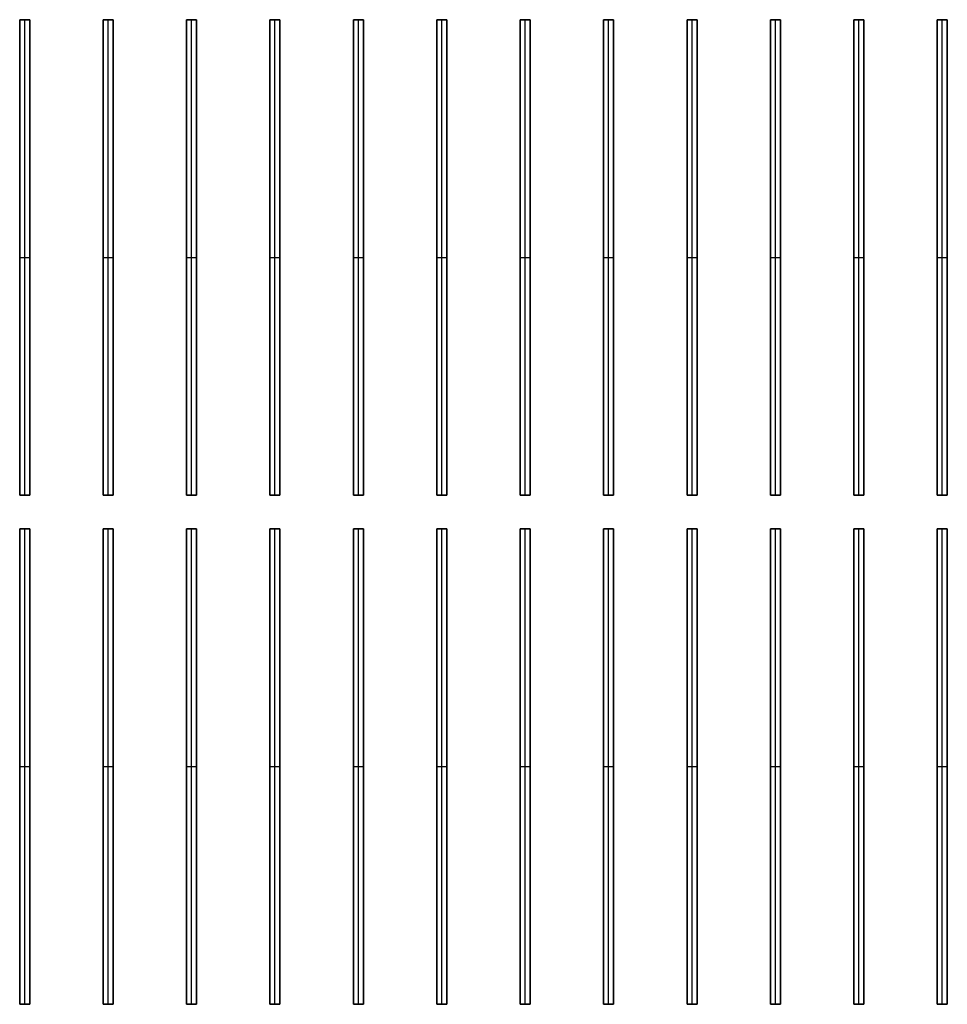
# Model space of a CAD drawing. Header units: millimetres. Extents: x -1156 to 1156, y -1200 to 1200.
# Tile 1 of 4: x -1156 to -44, y -1200 to -20. Entities that reach past the tile are written whole.
import ezdxf

# ---------------------------------------------------------------- set-up
doc = ezdxf.new("R2010")
doc.units = ezdxf.units.MM
doc.layers.add('Default', color=7, linetype='Continuous', true_color=0x000000)

msp = doc.modelspace()

# ---------------------------------------------------------------- linework, layer by layer
at = {"layer": 'Default', "color": 35, "true_color": 0x967048}
for p, q in [((-1156, -20), (-1144, -20)), ((-1156, -20), (-1156, -590)), ((-1150, -20, -30), (-1150, -20, 30)), ((-1150, -590, -30), (-1150, -20, -30)), ((-1150, -590, 30), (-1150, -20, 30)), ((-1144, -590), (-1144, -20)), ((-1056, -20), (-1044, -20)), ((-1056, -20), (-1056, -590)), ((-1050, -20, -30), (-1050, -20, 30)), ((-1050, -590, -30), (-1050, -20, -30)), ((-1050, -590, 30), (-1050, -20, 30)), ((-1044, -590), (-1044, -20)), ((-956, -20), (-944, -20)), ((-956, -20), (-956, -590)), ((-950, -20, -30), (-950, -20, 30)), ((-950, -590, -30), (-950, -20, -30)), ((-950, -590, 30), (-950, -20, 30)), ((-944, -590), (-944, -20)), ((-856, -20), (-844, -20)), ((-856, -20), (-856, -590)), ((-850, -20, -30), (-850, -20, 30)), ((-850, -590, -30), (-850, -20, -30)), ((-850, -590, 30), (-850, -20, 30)), ((-844, -590), (-844, -20)), ((-756, -20), (-744, -20)), ((-756, -20), (-756, -590)), ((-750, -20, -30), (-750, -20, 30)), ((-750, -590, -30), (-750, -20, -30)), ((-750, -590, 30), (-750, -20, 30)), ((-744, -590), (-744, -20)), ((-656, -20), (-644, -20)), ((-656, -20), (-656, -590)), ((-650, -20, -30), (-650, -20, 30)), ((-650, -590, -30), (-650, -20, -30)), ((-650, -590, 30), (-650, -20, 30)), ((-644, -590), (-644, -20)), ((-556, -20), (-544, -20)), ((-556, -20), (-556, -590)), ((-550, -20, -30), (-550, -20, 30)), ((-550, -590, -30), (-550, -20, -30)), ((-550, -590, 30), (-550, -20, 30)), ((-544, -590), (-544, -20)), ((-456, -20), (-444, -20)), ((-456, -20), (-456, -590)), ((-450, -20, -30), (-450, -20, 30)), ((-450, -590, -30), (-450, -20, -30)), ((-450, -590, 30), (-450, -20, 30)), ((-444, -590), (-444, -20)), ((-356, -20), (-344, -20)), ((-356, -20), (-356, -590)), ((-350, -20, -30), (-350, -20, 30)), ((-350, -590, -30), (-350, -20, -30)), ((-350, -590, 30), (-350, -20, 30)), ((-344, -590), (-344, -20)), ((-256, -20), (-244, -20)), ((-256, -20), (-256, -590)), ((-250, -20, -30), (-250, -20, 30)), ((-250, -590, -30), (-250, -20, -30)), ((-250, -590, 30), (-250, -20, 30)), ((-244, -590), (-244, -20)), ((-156, -20), (-144, -20)), ((-156, -20), (-156, -590)), ((-150, -20, -30), (-150, -20, 30)), ((-150, -590, -30), (-150, -20, -30)), ((-150, -590, 30), (-150, -20, 30)), ((-144, -590), (-144, -20)), ((-56, -20), (-44, -20)), ((-56, -20), (-56, -590)), ((-50, -20, -30), (-50, -20, 30)), ((-50, -590, -30), (-50, -20, -30)), ((-50, -590, 30), (-50, -20, 30)), ((-44, -590), (-44, -20)), ((-1156, -305, -30), (-1156, -305, 30)), ((-1156, -305, -30), (-1144, -305, -30)), ((-1156, -305, 30), (-1144, -305, 30)), ((-1144, -305, -30), (-1144, -305, 30)), ((-1056, -305, -30), (-1056, -305, 30)), ((-1056, -305, -30), (-1044, -305, -30)), ((-1056, -305, 30), (-1044, -305, 30)), ((-1044, -305, -30), (-1044, -305, 30)), ((-956, -305, -30), (-956, -305, 30)), ((-956, -305, -30), (-944, -305, -30)), ((-956, -305, 30), (-944, -305, 30)), ((-944, -305, -30), (-944, -305, 30)), ((-856, -305, -30), (-856, -305, 30)), ((-856, -305, -30), (-844, -305, -30)), ((-856, -305, 30), (-844, -305, 30)), ((-844, -305, -30), (-844, -305, 30)), ((-756, -305, -30), (-756, -305, 30)), ((-756, -305, -30), (-744, -305, -30)), ((-756, -305, 30), (-744, -305, 30)), ((-744, -305, -30), (-744, -305, 30)), ((-656, -305, -30), (-656, -305, 30)), ((-656, -305, -30), (-644, -305, -30)), ((-656, -305, 30), (-644, -305, 30)), ((-644, -305, -30), (-644, -305, 30)), ((-556, -305, -30), (-556, -305, 30)), ((-556, -305, -30), (-544, -305, -30)), ((-556, -305, 30), (-544, -305, 30)), ((-544, -305, -30), (-544, -305, 30)), ((-456, -305, -30), (-456, -305, 30)), ((-456, -305, -30), (-444, -305, -30)), ((-456, -305, 30), (-444, -305, 30)), ((-444, -305, -30), (-444, -305, 30)), ((-356, -305, -30), (-356, -305, 30)), ((-356, -305, -30), (-344, -305, -30)), ((-356, -305, 30), (-344, -305, 30)), ((-344, -305, -30), (-344, -305, 30)), ((-256, -305, -30), (-256, -305, 30)), ((-256, -305, -30), (-244, -305, -30)), ((-256, -305, 30), (-244, -305, 30)), ((-244, -305, -30), (-244, -305, 30)), ((-156, -305, -30), (-156, -305, 30)), ((-156, -305, -30), (-144, -305, -30)), ((-156, -305, 30), (-144, -305, 30)), ((-144, -305, -30), (-144, -305, 30)), ((-56, -305, -30), (-56, -305, 30)), ((-56, -305, -30), (-44, -305, -30)), ((-56, -305, 30), (-44, -305, 30)), ((-44, -305, -30), (-44, -305, 30)), ((-1156, -590), (-1144, -590)), ((-1150, -590, 30), (-1150, -590, -30)), ((-1056, -590), (-1044, -590)), ((-1050, -590, 30), (-1050, -590, -30)), ((-956, -590), (-944, -590)), ((-950, -590, 30), (-950, -590, -30)), ((-856, -590), (-844, -590)), ((-850, -590, 30), (-850, -590, -30)), ((-756, -590), (-744, -590)), ((-750, -590, 30), (-750, -590, -30)), ((-656, -590), (-644, -590)), ((-650, -590, 30), (-650, -590, -30)), ((-556, -590), (-544, -590)), ((-550, -590, 30), (-550, -590, -30)), ((-456, -590), (-444, -590)), ((-450, -590, 30), (-450, -590, -30)), ((-356, -590), (-344, -590)), ((-350, -590, 30), (-350, -590, -30)), ((-256, -590), (-244, -590)), ((-250, -590, 30), (-250, -590, -30)), ((-156, -590), (-144, -590)), ((-150, -590, 30), (-150, -590, -30)), ((-56, -590), (-44, -590)), ((-50, -590, 30), (-50, -590, -30)), ((-1156, -630), (-1144, -630)), ((-1156, -630), (-1156, -1200)), ((-1150, -630, -30), (-1150, -630, 30)), ((-1150, -1200, -30), (-1150, -630, -30)), ((-1150, -1200, 30), (-1150, -630, 30)), ((-1144, -1200), (-1144, -630)), ((-1056, -630), (-1044, -630)), ((-1056, -630), (-1056, -1200)), ((-1050, -630, -30), (-1050, -630, 30)), ((-1050, -1200, -30), (-1050, -630, -30)), ((-1050, -1200, 30), (-1050, -630, 30)), ((-1044, -1200), (-1044, -630)), ((-956, -630), (-944, -630)), ((-956, -630), (-956, -1200)), ((-950, -630, -30), (-950, -630, 30)), ((-950, -1200, -30), (-950, -630, -30)), ((-950, -1200, 30), (-950, -630, 30)), ((-944, -1200), (-944, -630)), ((-856, -630), (-844, -630)), ((-856, -630), (-856, -1200)), ((-850, -630, -30), (-850, -630, 30)), ((-850, -1200, -30), (-850, -630, -30)), ((-850, -1200, 30), (-850, -630, 30)), ((-844, -1200), (-844, -630)), ((-756, -630), (-744, -630)), ((-756, -630), (-756, -1200)), ((-750, -630, -30), (-750, -630, 30)), ((-750, -1200, -30), (-750, -630, -30)), ((-750, -1200, 30), (-750, -630, 30)), ((-744, -1200), (-744, -630)), ((-656, -630), (-644, -630)), ((-656, -630), (-656, -1200)), ((-650, -630, -30), (-650, -630, 30)), ((-650, -1200, -30), (-650, -630, -30)), ((-650, -1200, 30), (-650, -630, 30)), ((-644, -1200), (-644, -630)), ((-556, -630), (-544, -630)), ((-556, -630), (-556, -1200)), ((-550, -630, -30), (-550, -630, 30)), ((-550, -1200, -30), (-550, -630, -30)), ((-550, -1200, 30), (-550, -630, 30)), ((-544, -1200), (-544, -630)), ((-456, -630), (-444, -630)), ((-456, -630), (-456, -1200)), ((-450, -630, -30), (-450, -630, 30)), ((-450, -1200, -30), (-450, -630, -30)), ((-450, -1200, 30), (-450, -630, 30)), ((-444, -1200), (-444, -630)), ((-356, -630), (-344, -630)), ((-356, -630), (-356, -1200)), ((-350, -630, -30), (-350, -630, 30)), ((-350, -1200, -30), (-350, -630, -30)), ((-350, -1200, 30), (-350, -630, 30)), ((-344, -1200), (-344, -630)), ((-256, -630), (-244, -630)), ((-256, -630), (-256, -1200)), ((-250, -630, -30), (-250, -630, 30)), ((-250, -1200, -30), (-250, -630, -30)), ((-250, -1200, 30), (-250, -630, 30)), ((-244, -1200), (-244, -630)), ((-156, -630), (-144, -630)), ((-156, -630), (-156, -1200)), ((-150, -630, -30), (-150, -630, 30)), ((-150, -1200, -30), (-150, -630, -30)), ((-150, -1200, 30), (-150, -630, 30)), ((-144, -1200), (-144, -630)), ((-56, -630), (-44, -630)), ((-56, -630), (-56, -1200)), ((-50, -630, -30), (-50, -630, 30)), ((-50, -1200, -30), (-50, -630, -30)), ((-50, -1200, 30), (-50, -630, 30)), ((-44, -1200), (-44, -630)), ((-1156, -915, -30), (-1156, -915, 30)), ((-1156, -915, -30), (-1144, -915, -30)), ((-1156, -915, 30), (-1144, -915, 30)), ((-1144, -915, -30), (-1144, -915, 30)), ((-1056, -915, -30), (-1056, -915, 30)), ((-1056, -915, -30), (-1044, -915, -30)), ((-1056, -915, 30), (-1044, -915, 30)), ((-1044, -915, -30), (-1044, -915, 30)), ((-956, -915, -30), (-956, -915, 30)), ((-956, -915, -30), (-944, -915, -30)), ((-956, -915, 30), (-944, -915, 30)), ((-944, -915, -30), (-944, -915, 30)), ((-856, -915, -30), (-856, -915, 30)), ((-856, -915, -30), (-844, -915, -30)), ((-856, -915, 30), (-844, -915, 30)), ((-844, -915, -30), (-844, -915, 30)), ((-756, -915, -30), (-756, -915, 30)), ((-756, -915, -30), (-744, -915, -30)), ((-756, -915, 30), (-744, -915, 30)), ((-744, -915, -30), (-744, -915, 30)), ((-656, -915, -30), (-656, -915, 30)), ((-656, -915, -30), (-644, -915, -30)), ((-656, -915, 30), (-644, -915, 30)), ((-644, -915, -30), (-644, -915, 30)), ((-556, -915, -30), (-556, -915, 30)), ((-556, -915, -30), (-544, -915, -30)), ((-556, -915, 30), (-544, -915, 30)), ((-544, -915, -30), (-544, -915, 30)), ((-456, -915, -30), (-456, -915, 30)), ((-456, -915, -30), (-444, -915, -30)), ((-456, -915, 30), (-444, -915, 30)), ((-444, -915, -30), (-444, -915, 30)), ((-356, -915, -30), (-356, -915, 30)), ((-356, -915, -30), (-344, -915, -30)), ((-356, -915, 30), (-344, -915, 30)), ((-344, -915, -30), (-344, -915, 30)), ((-256, -915, -30), (-256, -915, 30)), ((-256, -915, -30), (-244, -915, -30)), ((-256, -915, 30), (-244, -915, 30)), ((-244, -915, -30), (-244, -915, 30)), ((-156, -915, -30), (-156, -915, 30)), ((-156, -915, -30), (-144, -915, -30)), ((-156, -915, 30), (-144, -915, 30)), ((-144, -915, -30), (-144, -915, 30)), ((-56, -915, -30), (-56, -915, 30)), ((-56, -915, -30), (-44, -915, -30)), ((-56, -915, 30), (-44, -915, 30)), ((-44, -915, -30), (-44, -915, 30)), ((-1156, -1200), (-1144, -1200)), ((-1150, -1200, 30), (-1150, -1200, -30)), ((-1056, -1200), (-1044, -1200)), ((-1050, -1200, 30), (-1050, -1200, -30)), ((-956, -1200), (-944, -1200)), ((-950, -1200, 30), (-950, -1200, -30)), ((-856, -1200), (-844, -1200)), ((-850, -1200, 30), (-850, -1200, -30)), ((-756, -1200), (-744, -1200)), ((-750, -1200, 30), (-750, -1200, -30)), ((-656, -1200), (-644, -1200)), ((-650, -1200, 30), (-650, -1200, -30)), ((-556, -1200), (-544, -1200)), ((-550, -1200, 30), (-550, -1200, -30)), ((-456, -1200), (-444, -1200)), ((-450, -1200, 30), (-450, -1200, -30)), ((-356, -1200), (-344, -1200)), ((-350, -1200, 30), (-350, -1200, -30)), ((-256, -1200), (-244, -1200)), ((-250, -1200, 30), (-250, -1200, -30)), ((-156, -1200), (-144, -1200)), ((-150, -1200, 30), (-150, -1200, -30)), ((-56, -1200), (-44, -1200)), ((-50, -1200, 30), (-50, -1200, -30))]:
    msp.add_line(p, q, dxfattribs=at)
for points in [[(-1144, -20, -30), (-1150, -20, -30), (-1156, -20, -30)], [(-1156, -20, -30), (-1156, -20), (-1156, -20, 30)], [(-1156, -20, 30), (-1150, -20, 30), (-1144, -20, 30)], [(-1156, -20, -30), (-1156, -305, -30), (-1156, -590, -30)], [(-1156, -590, 30), (-1156, -305, 30), (-1156, -20, 30)], [(-1144, -590, -30), (-1144, -305, -30), (-1144, -20, -30)], [(-1144, -20, -30), (-1144, -20), (-1144, -20, 30)], [(-1144, -20, 30), (-1144, -305, 30), (-1144, -590, 30)], [(-1044, -20, -30), (-1050, -20, -30), (-1056, -20, -30)], [(-1056, -20, -30), (-1056, -20), (-1056, -20, 30)], [(-1056, -20, 30), (-1050, -20, 30), (-1044, -20, 30)], [(-1056, -20, -30), (-1056, -305, -30), (-1056, -590, -30)], [(-1056, -590, 30), (-1056, -305, 30), (-1056, -20, 30)], [(-1044, -590, -30), (-1044, -305, -30), (-1044, -20, -30)], [(-1044, -20, -30), (-1044, -20), (-1044, -20, 30)], [(-1044, -20, 30), (-1044, -305, 30), (-1044, -590, 30)], [(-944, -20, -30), (-950, -20, -30), (-956, -20, -30)], [(-956, -20, -30), (-956, -20), (-956, -20, 30)], [(-956, -20, 30), (-950, -20, 30), (-944, -20, 30)], [(-956, -20, -30), (-956, -305, -30), (-956, -590, -30)], [(-956, -590, 30), (-956, -305, 30), (-956, -20, 30)], [(-944, -590, -30), (-944, -305, -30), (-944, -20, -30)], [(-944, -20, -30), (-944, -20), (-944, -20, 30)], [(-944, -20, 30), (-944, -305, 30), (-944, -590, 30)], [(-844, -20, -30), (-850, -20, -30), (-856, -20, -30)], [(-856, -20, -30), (-856, -20), (-856, -20, 30)], [(-856, -20, 30), (-850, -20, 30), (-844, -20, 30)], [(-856, -20, -30), (-856, -305, -30), (-856, -590, -30)], [(-856, -590, 30), (-856, -305, 30), (-856, -20, 30)], [(-844, -590, -30), (-844, -305, -30), (-844, -20, -30)], [(-844, -20, -30), (-844, -20), (-844, -20, 30)], [(-844, -20, 30), (-844, -305, 30), (-844, -590, 30)], [(-744, -20, -30), (-750, -20, -30), (-756, -20, -30)], [(-756, -20, -30), (-756, -20), (-756, -20, 30)], [(-756, -20, 30), (-750, -20, 30), (-744, -20, 30)], [(-756, -20, -30), (-756, -305, -30), (-756, -590, -30)], [(-756, -590, 30), (-756, -305, 30), (-756, -20, 30)], [(-744, -590, -30), (-744, -305, -30), (-744, -20, -30)], [(-744, -20, -30), (-744, -20), (-744, -20, 30)], [(-744, -20, 30), (-744, -305, 30), (-744, -590, 30)], [(-644, -20, -30), (-650, -20, -30), (-656, -20, -30)], [(-656, -20, -30), (-656, -20), (-656, -20, 30)], [(-656, -20, 30), (-650, -20, 30), (-644, -20, 30)], [(-656, -20, -30), (-656, -305, -30), (-656, -590, -30)], [(-656, -590, 30), (-656, -305, 30), (-656, -20, 30)], [(-644, -590, -30), (-644, -305, -30), (-644, -20, -30)], [(-644, -20, -30), (-644, -20), (-644, -20, 30)], [(-644, -20, 30), (-644, -305, 30), (-644, -590, 30)], [(-544, -20, -30), (-550, -20, -30), (-556, -20, -30)], [(-556, -20, -30), (-556, -20), (-556, -20, 30)], [(-556, -20, 30), (-550, -20, 30), (-544, -20, 30)], [(-556, -20, -30), (-556, -305, -30), (-556, -590, -30)], [(-556, -590, 30), (-556, -305, 30), (-556, -20, 30)], [(-544, -590, -30), (-544, -305, -30), (-544, -20, -30)], [(-544, -20, -30), (-544, -20), (-544, -20, 30)], [(-544, -20, 30), (-544, -305, 30), (-544, -590, 30)], [(-444, -20, -30), (-450, -20, -30), (-456, -20, -30)], [(-456, -20, -30), (-456, -20), (-456, -20, 30)], [(-456, -20, 30), (-450, -20, 30), (-444, -20, 30)], [(-456, -20, -30), (-456, -305, -30), (-456, -590, -30)], [(-456, -590, 30), (-456, -305, 30), (-456, -20, 30)], [(-444, -590, -30), (-444, -305, -30), (-444, -20, -30)], [(-444, -20, -30), (-444, -20), (-444, -20, 30)], [(-444, -20, 30), (-444, -305, 30), (-444, -590, 30)], [(-344, -20, -30), (-350, -20, -30), (-356, -20, -30)], [(-356, -20, -30), (-356, -20), (-356, -20, 30)], [(-356, -20, 30), (-350, -20, 30), (-344, -20, 30)], [(-356, -20, -30), (-356, -305, -30), (-356, -590, -30)], [(-356, -590, 30), (-356, -305, 30), (-356, -20, 30)], [(-344, -590, -30), (-344, -305, -30), (-344, -20, -30)], [(-344, -20, -30), (-344, -20), (-344, -20, 30)], [(-344, -20, 30), (-344, -305, 30), (-344, -590, 30)], [(-244, -20, -30), (-250, -20, -30), (-256, -20, -30)], [(-256, -20, -30), (-256, -20), (-256, -20, 30)], [(-256, -20, 30), (-250, -20, 30), (-244, -20, 30)], [(-256, -20, -30), (-256, -305, -30), (-256, -590, -30)], [(-256, -590, 30), (-256, -305, 30), (-256, -20, 30)], [(-244, -590, -30), (-244, -305, -30), (-244, -20, -30)], [(-244, -20, -30), (-244, -20), (-244, -20, 30)], [(-244, -20, 30), (-244, -305, 30), (-244, -590, 30)], [(-144, -20, -30), (-150, -20, -30), (-156, -20, -30)], [(-156, -20, -30), (-156, -20), (-156, -20, 30)], [(-156, -20, 30), (-150, -20, 30), (-144, -20, 30)], [(-156, -20, -30), (-156, -305, -30), (-156, -590, -30)], [(-156, -590, 30), (-156, -305, 30), (-156, -20, 30)], [(-144, -590, -30), (-144, -305, -30), (-144, -20, -30)], [(-144, -20, -30), (-144, -20), (-144, -20, 30)], [(-144, -20, 30), (-144, -305, 30), (-144, -590, 30)], [(-44, -20, -30), (-50, -20, -30), (-56, -20, -30)], [(-56, -20, -30), (-56, -20), (-56, -20, 30)], [(-56, -20, 30), (-50, -20, 30), (-44, -20, 30)], [(-56, -20, -30), (-56, -305, -30), (-56, -590, -30)], [(-56, -590, 30), (-56, -305, 30), (-56, -20, 30)], [(-44, -590, -30), (-44, -305, -30), (-44, -20, -30)], [(-44, -20, -30), (-44, -20), (-44, -20, 30)], [(-44, -20, 30), (-44, -305, 30), (-44, -590, 30)], [(-1156, -590, -30), (-1156, -590), (-1156, -590, 30)], [(-1156, -590, -30), (-1150, -590, -30), (-1144, -590, -30)], [(-1144, -590, 30), (-1150, -590, 30), (-1156, -590, 30)], [(-1144, -590, 30), (-1144, -590), (-1144, -590, -30)], [(-1056, -590, -30), (-1056, -590), (-1056, -590, 30)], [(-1056, -590, -30), (-1050, -590, -30), (-1044, -590, -30)], [(-1044, -590, 30), (-1050, -590, 30), (-1056, -590, 30)], [(-1044, -590, 30), (-1044, -590), (-1044, -590, -30)], [(-956, -590, -30), (-956, -590), (-956, -590, 30)], [(-956, -590, -30), (-950, -590, -30), (-944, -590, -30)], [(-944, -590, 30), (-950, -590, 30), (-956, -590, 30)], [(-944, -590, 30), (-944, -590), (-944, -590, -30)], [(-856, -590, -30), (-856, -590), (-856, -590, 30)], [(-856, -590, -30), (-850, -590, -30), (-844, -590, -30)], [(-844, -590, 30), (-850, -590, 30), (-856, -590, 30)], [(-844, -590, 30), (-844, -590), (-844, -590, -30)], [(-756, -590, -30), (-756, -590), (-756, -590, 30)], [(-756, -590, -30), (-750, -590, -30), (-744, -590, -30)], [(-744, -590, 30), (-750, -590, 30), (-756, -590, 30)], [(-744, -590, 30), (-744, -590), (-744, -590, -30)], [(-656, -590, -30), (-656, -590), (-656, -590, 30)], [(-656, -590, -30), (-650, -590, -30), (-644, -590, -30)], [(-644, -590, 30), (-650, -590, 30), (-656, -590, 30)], [(-644, -590, 30), (-644, -590), (-644, -590, -30)], [(-556, -590, -30), (-556, -590), (-556, -590, 30)], [(-556, -590, -30), (-550, -590, -30), (-544, -590, -30)], [(-544, -590, 30), (-550, -590, 30), (-556, -590, 30)], [(-544, -590, 30), (-544, -590), (-544, -590, -30)], [(-456, -590, -30), (-456, -590), (-456, -590, 30)], [(-456, -590, -30), (-450, -590, -30), (-444, -590, -30)], [(-444, -590, 30), (-450, -590, 30), (-456, -590, 30)], [(-444, -590, 30), (-444, -590), (-444, -590, -30)], [(-356, -590, -30), (-356, -590), (-356, -590, 30)], [(-356, -590, -30), (-350, -590, -30), (-344, -590, -30)], [(-344, -590, 30), (-350, -590, 30), (-356, -590, 30)], [(-344, -590, 30), (-344, -590), (-344, -590, -30)], [(-256, -590, -30), (-256, -590), (-256, -590, 30)], [(-256, -590, -30), (-250, -590, -30), (-244, -590, -30)], [(-244, -590, 30), (-250, -590, 30), (-256, -590, 30)], [(-244, -590, 30), (-244, -590), (-244, -590, -30)], [(-156, -590, -30), (-156, -590), (-156, -590, 30)], [(-156, -590, -30), (-150, -590, -30), (-144, -590, -30)], [(-144, -590, 30), (-150, -590, 30), (-156, -590, 30)], [(-144, -590, 30), (-144, -590), (-144, -590, -30)], [(-56, -590, -30), (-56, -590), (-56, -590, 30)], [(-56, -590, -30), (-50, -590, -30), (-44, -590, -30)], [(-44, -590, 30), (-50, -590, 30), (-56, -590, 30)], [(-44, -590, 30), (-44, -590), (-44, -590, -30)], [(-1144, -630, -30), (-1150, -630, -30), (-1156, -630, -30)], [(-1156, -630, -30), (-1156, -630), (-1156, -630, 30)], [(-1156, -630, 30), (-1150, -630, 30), (-1144, -630, 30)], [(-1156, -630, -30), (-1156, -915, -30), (-1156, -1200, -30)], [(-1156, -1200, 30), (-1156, -915, 30), (-1156, -630, 30)], [(-1144, -1200, -30), (-1144, -915, -30), (-1144, -630, -30)], [(-1144, -630, -30), (-1144, -630), (-1144, -630, 30)], [(-1144, -630, 30), (-1144, -915, 30), (-1144, -1200, 30)], [(-1044, -630, -30), (-1050, -630, -30), (-1056, -630, -30)], [(-1056, -630, -30), (-1056, -630), (-1056, -630, 30)], [(-1056, -630, 30), (-1050, -630, 30), (-1044, -630, 30)], [(-1056, -630, -30), (-1056, -915, -30), (-1056, -1200, -30)], [(-1056, -1200, 30), (-1056, -915, 30), (-1056, -630, 30)], [(-1044, -1200, -30), (-1044, -915, -30), (-1044, -630, -30)], [(-1044, -630, -30), (-1044, -630), (-1044, -630, 30)], [(-1044, -630, 30), (-1044, -915, 30), (-1044, -1200, 30)], [(-944, -630, -30), (-950, -630, -30), (-956, -630, -30)], [(-956, -630, -30), (-956, -630), (-956, -630, 30)], [(-956, -630, 30), (-950, -630, 30), (-944, -630, 30)], [(-956, -630, -30), (-956, -915, -30), (-956, -1200, -30)], [(-956, -1200, 30), (-956, -915, 30), (-956, -630, 30)], [(-944, -1200, -30), (-944, -915, -30), (-944, -630, -30)], [(-944, -630, -30), (-944, -630), (-944, -630, 30)], [(-944, -630, 30), (-944, -915, 30), (-944, -1200, 30)], [(-844, -630, -30), (-850, -630, -30), (-856, -630, -30)], [(-856, -630, -30), (-856, -630), (-856, -630, 30)], [(-856, -630, 30), (-850, -630, 30), (-844, -630, 30)], [(-856, -630, -30), (-856, -915, -30), (-856, -1200, -30)], [(-856, -1200, 30), (-856, -915, 30), (-856, -630, 30)], [(-844, -1200, -30), (-844, -915, -30), (-844, -630, -30)], [(-844, -630, -30), (-844, -630), (-844, -630, 30)], [(-844, -630, 30), (-844, -915, 30), (-844, -1200, 30)], [(-744, -630, -30), (-750, -630, -30), (-756, -630, -30)], [(-756, -630, -30), (-756, -630), (-756, -630, 30)], [(-756, -630, 30), (-750, -630, 30), (-744, -630, 30)], [(-756, -630, -30), (-756, -915, -30), (-756, -1200, -30)], [(-756, -1200, 30), (-756, -915, 30), (-756, -630, 30)], [(-744, -1200, -30), (-744, -915, -30), (-744, -630, -30)], [(-744, -630, -30), (-744, -630), (-744, -630, 30)], [(-744, -630, 30), (-744, -915, 30), (-744, -1200, 30)], [(-644, -630, -30), (-650, -630, -30), (-656, -630, -30)], [(-656, -630, -30), (-656, -630), (-656, -630, 30)], [(-656, -630, 30), (-650, -630, 30), (-644, -630, 30)], [(-656, -630, -30), (-656, -915, -30), (-656, -1200, -30)], [(-656, -1200, 30), (-656, -915, 30), (-656, -630, 30)], [(-644, -1200, -30), (-644, -915, -30), (-644, -630, -30)], [(-644, -630, -30), (-644, -630), (-644, -630, 30)], [(-644, -630, 30), (-644, -915, 30), (-644, -1200, 30)], [(-544, -630, -30), (-550, -630, -30), (-556, -630, -30)], [(-556, -630, -30), (-556, -630), (-556, -630, 30)], [(-556, -630, 30), (-550, -630, 30), (-544, -630, 30)], [(-556, -630, -30), (-556, -915, -30), (-556, -1200, -30)], [(-556, -1200, 30), (-556, -915, 30), (-556, -630, 30)], [(-544, -1200, -30), (-544, -915, -30), (-544, -630, -30)], [(-544, -630, -30), (-544, -630), (-544, -630, 30)], [(-544, -630, 30), (-544, -915, 30), (-544, -1200, 30)], [(-444, -630, -30), (-450, -630, -30), (-456, -630, -30)], [(-456, -630, -30), (-456, -630), (-456, -630, 30)], [(-456, -630, 30), (-450, -630, 30), (-444, -630, 30)], [(-456, -630, -30), (-456, -915, -30), (-456, -1200, -30)], [(-456, -1200, 30), (-456, -915, 30), (-456, -630, 30)], [(-444, -1200, -30), (-444, -915, -30), (-444, -630, -30)], [(-444, -630, -30), (-444, -630), (-444, -630, 30)], [(-444, -630, 30), (-444, -915, 30), (-444, -1200, 30)], [(-344, -630, -30), (-350, -630, -30), (-356, -630, -30)], [(-356, -630, -30), (-356, -630), (-356, -630, 30)], [(-356, -630, 30), (-350, -630, 30), (-344, -630, 30)], [(-356, -630, -30), (-356, -915, -30), (-356, -1200, -30)], [(-356, -1200, 30), (-356, -915, 30), (-356, -630, 30)], [(-344, -1200, -30), (-344, -915, -30), (-344, -630, -30)], [(-344, -630, -30), (-344, -630), (-344, -630, 30)], [(-344, -630, 30), (-344, -915, 30), (-344, -1200, 30)], [(-244, -630, -30), (-250, -630, -30), (-256, -630, -30)], [(-256, -630, -30), (-256, -630), (-256, -630, 30)], [(-256, -630, 30), (-250, -630, 30), (-244, -630, 30)], [(-256, -630, -30), (-256, -915, -30), (-256, -1200, -30)], [(-256, -1200, 30), (-256, -915, 30), (-256, -630, 30)], [(-244, -1200, -30), (-244, -915, -30), (-244, -630, -30)], [(-244, -630, -30), (-244, -630), (-244, -630, 30)], [(-244, -630, 30), (-244, -915, 30), (-244, -1200, 30)], [(-144, -630, -30), (-150, -630, -30), (-156, -630, -30)], [(-156, -630, -30), (-156, -630), (-156, -630, 30)], [(-156, -630, 30), (-150, -630, 30), (-144, -630, 30)], [(-156, -630, -30), (-156, -915, -30), (-156, -1200, -30)], [(-156, -1200, 30), (-156, -915, 30), (-156, -630, 30)], [(-144, -1200, -30), (-144, -915, -30), (-144, -630, -30)], [(-144, -630, -30), (-144, -630), (-144, -630, 30)], [(-144, -630, 30), (-144, -915, 30), (-144, -1200, 30)], [(-44, -630, -30), (-50, -630, -30), (-56, -630, -30)], [(-56, -630, -30), (-56, -630), (-56, -630, 30)], [(-56, -630, 30), (-50, -630, 30), (-44, -630, 30)], [(-56, -630, -30), (-56, -915, -30), (-56, -1200, -30)], [(-56, -1200, 30), (-56, -915, 30), (-56, -630, 30)], [(-44, -1200, -30), (-44, -915, -30), (-44, -630, -30)], [(-44, -630, -30), (-44, -630), (-44, -630, 30)], [(-44, -630, 30), (-44, -915, 30), (-44, -1200, 30)], [(-1156, -1200, -30), (-1156, -1200), (-1156, -1200, 30)], [(-1156, -1200, -30), (-1150, -1200, -30), (-1144, -1200, -30)], [(-1144, -1200, 30), (-1150, -1200, 30), (-1156, -1200, 30)], [(-1144, -1200, 30), (-1144, -1200), (-1144, -1200, -30)], [(-1056, -1200, -30), (-1056, -1200), (-1056, -1200, 30)], [(-1056, -1200, -30), (-1050, -1200, -30), (-1044, -1200, -30)], [(-1044, -1200, 30), (-1050, -1200, 30), (-1056, -1200, 30)], [(-1044, -1200, 30), (-1044, -1200), (-1044, -1200, -30)], [(-956, -1200, -30), (-956, -1200), (-956, -1200, 30)], [(-956, -1200, -30), (-950, -1200, -30), (-944, -1200, -30)], [(-944, -1200, 30), (-950, -1200, 30), (-956, -1200, 30)], [(-944, -1200, 30), (-944, -1200), (-944, -1200, -30)], [(-856, -1200, -30), (-856, -1200), (-856, -1200, 30)], [(-856, -1200, -30), (-850, -1200, -30), (-844, -1200, -30)], [(-844, -1200, 30), (-850, -1200, 30), (-856, -1200, 30)], [(-844, -1200, 30), (-844, -1200), (-844, -1200, -30)], [(-756, -1200, -30), (-756, -1200), (-756, -1200, 30)], [(-756, -1200, -30), (-750, -1200, -30), (-744, -1200, -30)], [(-744, -1200, 30), (-750, -1200, 30), (-756, -1200, 30)], [(-744, -1200, 30), (-744, -1200), (-744, -1200, -30)], [(-656, -1200, -30), (-656, -1200), (-656, -1200, 30)], [(-656, -1200, -30), (-650, -1200, -30), (-644, -1200, -30)], [(-644, -1200, 30), (-650, -1200, 30), (-656, -1200, 30)], [(-644, -1200, 30), (-644, -1200), (-644, -1200, -30)], [(-556, -1200, -30), (-556, -1200), (-556, -1200, 30)], [(-556, -1200, -30), (-550, -1200, -30), (-544, -1200, -30)], [(-544, -1200, 30), (-550, -1200, 30), (-556, -1200, 30)], [(-544, -1200, 30), (-544, -1200), (-544, -1200, -30)], [(-456, -1200, -30), (-456, -1200), (-456, -1200, 30)], [(-456, -1200, -30), (-450, -1200, -30), (-444, -1200, -30)], [(-444, -1200, 30), (-450, -1200, 30), (-456, -1200, 30)], [(-444, -1200, 30), (-444, -1200), (-444, -1200, -30)], [(-356, -1200, -30), (-356, -1200), (-356, -1200, 30)], [(-356, -1200, -30), (-350, -1200, -30), (-344, -1200, -30)], [(-344, -1200, 30), (-350, -1200, 30), (-356, -1200, 30)], [(-344, -1200, 30), (-344, -1200), (-344, -1200, -30)], [(-256, -1200, -30), (-256, -1200), (-256, -1200, 30)], [(-256, -1200, -30), (-250, -1200, -30), (-244, -1200, -30)], [(-244, -1200, 30), (-250, -1200, 30), (-256, -1200, 30)], [(-244, -1200, 30), (-244, -1200), (-244, -1200, -30)], [(-156, -1200, -30), (-156, -1200), (-156, -1200, 30)], [(-156, -1200, -30), (-150, -1200, -30), (-144, -1200, -30)], [(-144, -1200, 30), (-150, -1200, 30), (-156, -1200, 30)], [(-144, -1200, 30), (-144, -1200), (-144, -1200, -30)], [(-56, -1200, -30), (-56, -1200), (-56, -1200, 30)], [(-56, -1200, -30), (-50, -1200, -30), (-44, -1200, -30)], [(-44, -1200, 30), (-50, -1200, 30), (-56, -1200, 30)], [(-44, -1200, 30), (-44, -1200), (-44, -1200, -30)]]:
    msp.add_open_spline(points, degree=2, dxfattribs=at)

doc.saveas('drawing.dxf')
